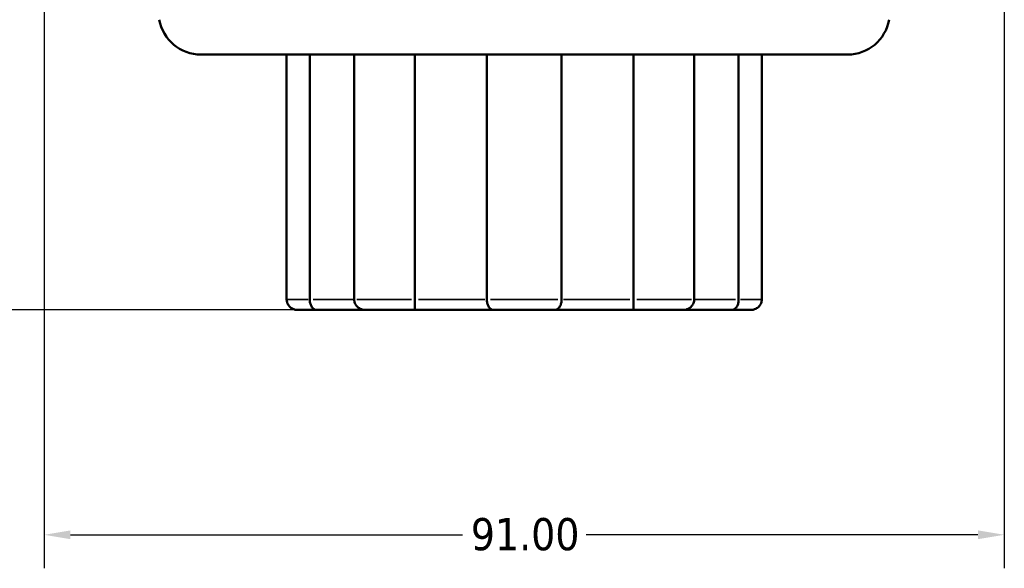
# Model space of a CAD drawing. Header units: millimetres. Extents: x 0 to 896, y -36 to 690.
# Tile 9 of 49: x 106 to 199, y 187 to 239. Entities that reach past the tile are written whole.
import ezdxf

# ---------------------------------------------------------------- set-up
doc = ezdxf.new("R2010")
doc.units = ezdxf.units.MM
for name, color, linetype, lineweight in [('Dimension (ANSI)', 7, 'Continuous', 25), ('Visible (ANSI)', 7, 'Continuous', 50), ('Visible Narrow (ANSI)', 7, 'Continuous', 35)]:
    doc.layers.add(name, color=color, linetype=linetype, lineweight=lineweight)
doc.styles.add('Note Text (ANSI)', font='tahoma.ttf')
doc.dimstyles.new('Default - mm (ANSI)', dxfattribs={"dimtxt": 3.048, "dimasz": 2.5, "dimexe": 3.175, "dimexo": 1.6002, "dimgap": 0.8, "dimtad": 0, "dimtoh": 1, "dimrnd": 1e-08, "dimzin": 4, "dimdsep": 46, "dimtxsty": 'Note Text (ANSI)', "dimcen": 0.09, "dimdle": 10, "dimclrd": 256, "dimclre": 256, "dimclrt": 256, "dimadec": 1, "dimazin": 1, "dimtfac": 1, "dimtofl": 0, "dimtmove": 0, "dimatfit": 3, "dimfxl": 1, "dimtolj": 1, "dimtzin": 4, "dimlwd": -1, "dimlwe": -1, "dimarcsym": 0})

# ---------------------------------------------------------------- blocks, each defined once
blk = doc.blocks.new('*D6')
at = {"layer": 'Defpoints', "color": 0, "transparency": 16777216}
for p in [(54.444, 403.927), (145.91, 403.927), (138.906, 211.927)]:
    blk.add_point(p, dxfattribs=at)
at = {"layer": 'Dimension (ANSI)', "transparency": 16777216}
for p, q in [((144.31, 403.927), (51.269, 403.927)), ((54.444, 401.427), (54.444, 314.767)), ((54.444, 214.427), (54.444, 301.088)), ((137.306, 211.927), (51.269, 211.927))]:
    blk.add_line(p, q, dxfattribs=at)
for points in [[(54.028, 401.427), (54.861, 401.427), (54.444, 403.927)], [(54.028, 214.427), (54.861, 214.427), (54.444, 211.927)]]:
    blk.add_solid(points, dxfattribs=at)
at = {"layer": 'Dimension (ANSI)', "transparency": 16777216, "insert": (52.857, 301.888), "char_height": 3.048, "attachment_point": 1, "rotation": 90, "style": 'Note Text (ANSI)'}
blk.add_mtext('\\A1;192.00', dxfattribs=at)
blk = doc.blocks.new('*D8')
at = {"layer": 'Defpoints', "color": 0, "transparency": 16777216}
for p in [(108.46, 284.627), (199.46, 284.627), (199.46, 190.627)]:
    blk.add_point(p, dxfattribs=at)
at = {"layer": 'Dimension (ANSI)', "transparency": 16777216}
for p, q in [((108.46, 283.027), (108.46, 187.452)), ((199.46, 283.027), (199.46, 187.452)), ((110.96, 190.627), (148.102, 190.627)), ((196.96, 190.627), (159.818, 190.627))]:
    blk.add_line(p, q, dxfattribs=at)
for points in [[(110.96, 191.044), (110.96, 190.211), (108.46, 190.627)], [(196.96, 191.044), (196.96, 190.211), (199.46, 190.627)]]:
    blk.add_solid(points, dxfattribs=at)
at = {"layer": 'Dimension (ANSI)', "transparency": 16777216, "insert": (148.902, 192.214), "char_height": 3.048, "attachment_point": 1, "style": 'Note Text (ANSI)'}
blk.add_mtext('\\A1;91.00', dxfattribs=at)

msp = doc.modelspace()

# ---------------------------------------------------------------- linework, layer by layer
at = {"layer": 'Visible (ANSI)'}
for p, q in [((184.603, 236.127), (123.317, 236.127)), ((131.444, 236.127), (131.444, 212.927)), ((133.636, 212.927), (133.636, 236.127)), ((137.852, 236.127), (137.852, 212.927)), ((143.591, 212.927), (143.591, 236.127)), ((150.413, 236.127), (150.413, 212.927)), ((157.507, 212.927), (157.507, 236.127)), ((164.329, 236.127), (164.329, 212.927)), ((170.068, 212.927), (170.068, 236.127)), ((174.284, 236.127), (174.284, 212.927)), ((176.476, 212.927), (176.476, 236.127)), ((134.312, 211.927), (132.513, 211.927)), ((134.312, 211.927), (138.906, 211.927)), ((143.616, 211.927), (138.906, 211.927)), ((143.616, 211.927), (151.049, 211.927)), ((156.871, 211.927), (151.049, 211.927)), ((156.871, 211.927), (164.304, 211.927)), ((169.014, 211.927), (164.304, 211.927)), ((169.014, 211.927), (173.608, 211.927)), ((175.407, 211.927), (173.608, 211.927))]:
    msp.add_line(p, q, dxfattribs=at)
for centre, start, end in [((123.317, 240.127), 189.99358, 270), ((184.603, 240.127), 270, 350.00642)]:
    msp.add_arc(centre, 4, start, end, dxfattribs=at)
for points, knots in [([(132.513, 211.927), (132.511, 211.927), (132.51, 211.927), (132.423, 211.928), (132.338, 211.938), (132.174, 211.976), (132.094, 212.004), (131.897, 212.1), (131.788, 212.181), (131.616, 212.371), (131.551, 212.474), (131.465, 212.697), (131.444, 212.811), (131.444, 212.927)], [-0.0004982, -0.0004982, -0.0004982, -0.0004982, 0, 0, 0.026426, 0.026426, 0.0526639, 0.0526639, 0.0942757, 0.0942757, 0.1313843, 0.1313843, 0.1664081, 0.1664081, 0.1664081, 0.1664081]), ([(134.312, 211.927), (134.311, 211.927), (134.31, 211.927), (134.254, 211.928), (134.199, 211.938), (134.093, 211.976), (134.043, 212.004), (133.918, 212.1), (133.849, 212.18), (133.742, 212.37), (133.702, 212.474), (133.649, 212.697), (133.636, 212.811), (133.636, 212.927)], [-0.0004956, -0.0004956, -0.0004956, -0.0004956, 0, 0, 0.0263992, 0.0263992, 0.0526114, 0.0526114, 0.0942511, 0.0942511, 0.1313822, 0.1313822, 0.1664112, 0.1664112, 0.1664112, 0.1664112]), ([(138.906, 211.927), (138.904, 211.927), (138.903, 211.927), (138.819, 211.928), (138.736, 211.938), (138.576, 211.976), (138.497, 212.004), (138.304, 212.1), (138.196, 212.181), (138.025, 212.371), (137.959, 212.474), (137.874, 212.697), (137.852, 212.811), (137.852, 212.927)], [-0.0004982, -0.0004982, -0.0004982, -0.0004982, 0, 0, 0.026426, 0.026426, 0.0526639, 0.0526639, 0.0942757, 0.0942757, 0.1313843, 0.1313843, 0.1664081, 0.1664081, 0.1664081, 0.1664081]), ([(143.616, 211.927), (143.616, 211.927), (143.616, 211.927), (143.611, 211.928), (143.608, 211.938), (143.601, 211.976), (143.599, 212.004), (143.594, 212.1), (143.592, 212.18), (143.591, 212.37), (143.591, 212.474), (143.591, 212.697), (143.591, 212.811), (143.591, 212.927)], [-0.0004956, -0.0004956, -0.0004956, -0.0004956, 0, 0, 0.0263992, 0.0263992, 0.0526114, 0.0526114, 0.0942511, 0.0942511, 0.1313822, 0.1313822, 0.1664112, 0.1664112, 0.1664112, 0.1664112]), ([(151.049, 211.927), (151.048, 211.927), (151.047, 211.927), (150.998, 211.928), (150.949, 211.938), (150.854, 211.976), (150.807, 212.004), (150.691, 212.1), (150.625, 212.181), (150.52, 212.371), (150.48, 212.474), (150.427, 212.697), (150.413, 212.811), (150.413, 212.927)], [-0.0004982, -0.0004982, -0.0004982, -0.0004982, 0, 0, 0.026426, 0.026426, 0.0526639, 0.0526639, 0.0942757, 0.0942757, 0.1313843, 0.1313843, 0.1664081, 0.1664081, 0.1664081, 0.1664081]), ([(156.871, 211.927), (156.872, 211.927), (156.873, 211.927), (156.922, 211.928), (156.97, 211.938), (157.066, 211.976), (157.113, 212.004), (157.229, 212.1), (157.295, 212.18), (157.4, 212.37), (157.44, 212.474), (157.493, 212.697), (157.507, 212.811), (157.507, 212.927)], [-0.0004956, -0.0004956, -0.0004956, -0.0004956, 0, 0, 0.0263992, 0.0263992, 0.0526114, 0.0526114, 0.0942511, 0.0942511, 0.1313822, 0.1313822, 0.1664112, 0.1664112, 0.1664112, 0.1664112]), ([(164.304, 211.927), (164.304, 211.927), (164.304, 211.927), (164.308, 211.928), (164.312, 211.938), (164.318, 211.976), (164.321, 212.004), (164.326, 212.1), (164.328, 212.181), (164.329, 212.371), (164.329, 212.474), (164.329, 212.697), (164.329, 212.811), (164.329, 212.927)], [-0.0004982, -0.0004982, -0.0004982, -0.0004982, 0, 0, 0.026426, 0.026426, 0.0526639, 0.0526639, 0.0942757, 0.0942757, 0.1313843, 0.1313843, 0.1664081, 0.1664081, 0.1664081, 0.1664081]), ([(169.014, 211.927), (169.015, 211.927), (169.017, 211.927), (169.101, 211.928), (169.183, 211.938), (169.344, 211.976), (169.422, 212.004), (169.615, 212.1), (169.724, 212.18), (169.895, 212.37), (169.96, 212.474), (170.046, 212.697), (170.068, 212.811), (170.068, 212.927)], [-0.0004956, -0.0004956, -0.0004956, -0.0004956, 0, 0, 0.0263992, 0.0263992, 0.0526114, 0.0526114, 0.0942511, 0.0942511, 0.1313822, 0.1313822, 0.1664112, 0.1664112, 0.1664112, 0.1664112]), ([(173.608, 211.927), (173.609, 211.927), (173.61, 211.927), (173.666, 211.928), (173.721, 211.938), (173.827, 211.976), (173.877, 212.004), (174.002, 212.1), (174.071, 212.181), (174.178, 212.371), (174.218, 212.474), (174.271, 212.697), (174.284, 212.811), (174.284, 212.927)], [-0.0004982, -0.0004982, -0.0004982, -0.0004982, 0, 0, 0.026426, 0.026426, 0.0526639, 0.0526639, 0.0942757, 0.0942757, 0.1313843, 0.1313843, 0.1664081, 0.1664081, 0.1664081, 0.1664081]), ([(175.407, 211.927), (175.408, 211.927), (175.41, 211.927), (175.497, 211.928), (175.581, 211.938), (175.746, 211.976), (175.826, 212.004), (176.022, 212.1), (176.132, 212.18), (176.304, 212.37), (176.369, 212.474), (176.454, 212.697), (176.476, 212.811), (176.476, 212.927)], [-0.0004956, -0.0004956, -0.0004956, -0.0004956, 0, 0, 0.0263992, 0.0263992, 0.0526114, 0.0526114, 0.0942511, 0.0942511, 0.1313822, 0.1313822, 0.1664112, 0.1664112, 0.1664112, 0.1664112])]:
    msp.add_open_spline(points, degree=3, knots=knots, dxfattribs=at)
at = {"layer": 'Visible Narrow (ANSI)'}
for p, q in [((131.502, 212.927), (133.477, 212.927)), ((137.789, 212.927), (133.945, 212.927)), ((138.106, 212.927), (143.275, 212.927)), ((150.222, 212.927), (143.952, 212.927)), ((150.765, 212.927), (157.155, 212.927)), ((163.968, 212.927), (157.697, 212.927)), ((164.645, 212.927), (169.814, 212.927)), ((173.975, 212.927), (170.131, 212.927)), ((174.443, 212.927), (176.417, 212.927))]:
    msp.add_line(p, q, dxfattribs=at)

# ---------------------------------------------------------------- dimensions: what is measured, and where the dimension line sits
at = {"layer": 'Dimension (ANSI)'}
for base, p1, p2, angle, picture, middle in [((54.444, 403.927), (138.906, 211.927), (145.91, 403.927), 270, '*D6', (54.444, 307.927)), ((199.46, 190.627), (108.46, 284.627), (199.46, 284.627), 180, '*D8', (153.96, 190.627))]:
    dim = msp.add_linear_dim(base=base, p1=p1, p2=p2, angle=angle, dimstyle='Default - mm (ANSI)', override={"dimgap": 0.8, "dimtoh": 0, "dimdec": 2, "dimtol": 0, "dimlim": 0, "dimtp": 0, "dimtm": 0, "dimtdec": 2, "dimatfit": 1}, dxfattribs=at)
    dim.commit()
    dim.dimension.update_dxf_attribs({"geometry": picture, "text_midpoint": middle, "dimtype": 160})

doc.saveas('drawing.dxf')
